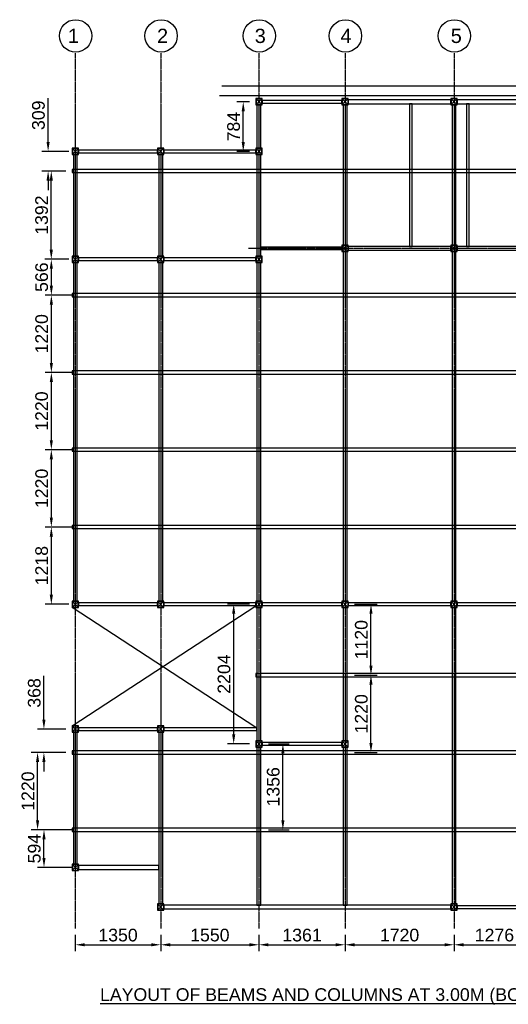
# Model space of a CAD drawing. Header units: millimetres. Extents: x -106827 to 92813, y -35754 to 7831.
# Tile 1 of 150: x -106827 to -99112, y -28624 to -13084. Entities that reach past the tile are written whole.
import ezdxf

# ---------------------------------------------------------------- set-up
doc = ezdxf.new("R2010")
doc.units = ezdxf.units.MM
doc.header["$PDMODE"] = 35
doc.linetypes.add('CENTER2', pattern=[1.125, 0.75, -0.125, 0.125, -0.125])
doc.styles.add('ARIAL', font='arial.ttf')
doc.styles.add('C-ARIAL', font='arial.ttf')
doc.dimstyles.new('S-50', dxfattribs={"dimtxt": 200, "dimasz": 150, "dimexe": 100, "dimexo": 100, "dimgap": 50, "dimtad": 1, "dimdec": 0, "dimzin": 0, "dimdsep": 46, "dimtxsty": 'ARIAL', "dimblk1": 'ARCHTICK', "dimblk2": 'ARCHTICK', "dimcen": 0.09, "dimdle": 100, "dimclrd": 8, "dimclre": 8, "dimclrt": 6, "dimadec": 0, "dimazin": 0, "dimtfac": 1, "dimtdec": 0, "dimtofl": 0, "dimtmove": 0, "dimatfit": 3, "dimfxl": 1, "dimtolj": 1, "dimtzin": 0, "dimlwd": -1, "dimarcsym": 0})

# ---------------------------------------------------------------- blocks, each defined once
blk = doc.blocks.new('*D538')
at = {"color": 8, "lineweight": -2, "ltscale": 10}
for p, q in [((-105949, -27530), (-105949, -27785)), ((-104599, -27530), (-104599, -27785))]:
    blk.add_line(p, q, dxfattribs=at)
at = {"color": 8, "ltscale": 10}
blk.add_line((-105799, -27685), (-104749, -27685), dxfattribs=at)
at = {"color": 8}
for points in [[(-105799, -27660), (-105799, -27710), (-105949, -27685)], [(-104749, -27710), (-104749, -27660), (-104599, -27685)]]:
    blk.add_solid(points, dxfattribs=at)
at = {"layer": 'Defpoints', "color": 0}
for p in [(-105949, -27430), (-104599, -27430), (-104599, -27685)]:
    blk.add_point(p, dxfattribs=at)
at = {"color": 6, "insert": (-105274, -27533), "char_height": 200, "attachment_point": 5, "style": 'ARIAL'}
blk.add_mtext('\\A1;1350', dxfattribs=at)
blk = doc.blocks.new('_ArchTick')
at = {"color": 0, "linetype": 'ByBlock', "const_width": 0.15}
blk.add_lwpolyline([(-0.5, -0.5), (0.5, 0.5)], dxfattribs=at)
blk = doc.blocks.new('*D539')
at = {"color": 8, "lineweight": -2, "ltscale": 10}
for p, q in [((-104599, -27530), (-104599, -27785)), ((-103050, -27530), (-103050, -27785))]:
    blk.add_line(p, q, dxfattribs=at)
at = {"color": 8, "ltscale": 10}
blk.add_line((-104449, -27685), (-103200, -27685), dxfattribs=at)
at = {"color": 8}
for points in [[(-104449, -27660), (-104449, -27710), (-104599, -27685)], [(-103200, -27710), (-103200, -27660), (-103050, -27685)]]:
    blk.add_solid(points, dxfattribs=at)
at = {"layer": 'Defpoints', "color": 0}
for p in [(-104599, -27430), (-103050, -27430), (-103050, -27685)]:
    blk.add_point(p, dxfattribs=at)
at = {"color": 6, "insert": (-103824, -27533), "char_height": 200, "attachment_point": 5, "style": 'ARIAL'}
blk.add_mtext('\\A1;1550', dxfattribs=at)
blk = doc.blocks.new('*D540')
at = {"color": 8, "lineweight": -2, "ltscale": 10}
for p, q in [((-103050, -27530), (-103050, -27785)), ((-101689, -27530), (-101689, -27785))]:
    blk.add_line(p, q, dxfattribs=at)
at = {"color": 8, "ltscale": 10}
blk.add_line((-102900, -27685), (-101839, -27685), dxfattribs=at)
at = {"color": 8}
for points in [[(-102900, -27660), (-102900, -27710), (-103050, -27685)], [(-101839, -27710), (-101839, -27660), (-101689, -27685)]]:
    blk.add_solid(points, dxfattribs=at)
at = {"layer": 'Defpoints', "color": 0}
for p in [(-103050, -27430), (-101689, -27430), (-101689, -27685)]:
    blk.add_point(p, dxfattribs=at)
at = {"color": 6, "insert": (-102369, -27533), "char_height": 200, "attachment_point": 5, "style": 'ARIAL'}
blk.add_mtext('\\A1;1361', dxfattribs=at)
blk = doc.blocks.new('*D541')
at = {"color": 8, "lineweight": -2, "ltscale": 10}
for p, q in [((-101689, -27530), (-101689, -27785)), ((-99969, -27530), (-99969, -27785))]:
    blk.add_line(p, q, dxfattribs=at)
at = {"color": 8, "ltscale": 10}
blk.add_line((-101539, -27685), (-100119, -27685), dxfattribs=at)
at = {"color": 8}
for points in [[(-101539, -27660), (-101539, -27710), (-101689, -27685)], [(-100119, -27710), (-100119, -27660), (-99969, -27685)]]:
    blk.add_solid(points, dxfattribs=at)
at = {"layer": 'Defpoints', "color": 0}
for p in [(-101689, -27430), (-99969, -27430), (-99969, -27685)]:
    blk.add_point(p, dxfattribs=at)
at = {"color": 6, "insert": (-100829, -27533), "char_height": 200, "attachment_point": 5, "style": 'ARIAL'}
blk.add_mtext('\\A1;1720', dxfattribs=at)
blk = doc.blocks.new('*D542')
at = {"color": 8, "lineweight": -2, "ltscale": 10}
for p, q in [((-99969, -27530), (-99969, -27785)), ((-98693, -27530), (-98693, -27785))]:
    blk.add_line(p, q, dxfattribs=at)
at = {"color": 8, "ltscale": 10}
blk.add_line((-99819, -27685), (-98843, -27685), dxfattribs=at)
at = {"color": 8}
for points in [[(-99819, -27660), (-99819, -27710), (-99969, -27685)], [(-98843, -27710), (-98843, -27660), (-98693, -27685)]]:
    blk.add_solid(points, dxfattribs=at)
at = {"layer": 'Defpoints', "color": 0}
for p in [(-99969, -27430), (-98693, -27430), (-98693, -27685)]:
    blk.add_point(p, dxfattribs=at)
at = {"color": 6, "insert": (-99331, -27533), "char_height": 200, "attachment_point": 5, "style": 'ARIAL'}
blk.add_mtext('\\A1;1276', dxfattribs=at)
blk = doc.blocks.new('*D547')
at = {"color": 8, "lineweight": -2, "ltscale": 10}
for p, q in [((-105999, -25870), (-106543, -25870)), ((-105999, -26464), (-106543, -26464))]:
    blk.add_line(p, q, dxfattribs=at)
at = {"color": 8, "ltscale": 10}
blk.add_line((-106443, -26314), (-106443, -26020), dxfattribs=at)
at = {"color": 8}
for points in [[(-106418, -26020), (-106468, -26020), (-106443, -25870)], [(-106468, -26314), (-106418, -26314), (-106443, -26464)]]:
    blk.add_solid(points, dxfattribs=at)
at = {"layer": 'Defpoints', "color": 0}
for p in [(-106443, -25870), (-105899, -25870), (-105899, -26464)]:
    blk.add_point(p, dxfattribs=at)
at = {"color": 6, "insert": (-106595, -26167), "char_height": 200, "attachment_point": 5, "rotation": 90, "style": 'ARIAL'}
blk.add_mtext('\\A1;594', dxfattribs=at)
blk = doc.blocks.new('*D548')
at = {"color": 8, "lineweight": -2, "ltscale": 10}
for p, q in [((-106100, -24650), (-106644, -24650)), ((-105999, -25870), (-106644, -25870))]:
    blk.add_line(p, q, dxfattribs=at)
at = {"color": 8, "ltscale": 10}
blk.add_line((-106544, -25720), (-106544, -24800), dxfattribs=at)
at = {"color": 8}
for points in [[(-106519, -24800), (-106569, -24800), (-106544, -24650)], [(-106569, -25720), (-106519, -25720), (-106544, -25870)]]:
    blk.add_solid(points, dxfattribs=at)
at = {"layer": 'Defpoints', "color": 0}
for p in [(-106544, -24650), (-106000, -24650), (-105899, -25870)]:
    blk.add_point(p, dxfattribs=at)
at = {"color": 6, "insert": (-106696, -25260), "char_height": 200, "attachment_point": 5, "rotation": 90, "style": 'ARIAL'}
blk.add_mtext('\\A1;1220', dxfattribs=at)
blk = doc.blocks.new('*D549')
at = {"color": 8, "ltscale": 10}
for p, q in [((-106444, -24131), (-106444, -23439)), ((-106444, -24800), (-106444, -24950))]:
    blk.add_line(p, q, dxfattribs=at)
at = {"color": 8, "lineweight": -2, "ltscale": 10}
for p, q in [((-106099, -24281), (-106544, -24281)), ((-106100, -24650), (-106544, -24650))]:
    blk.add_line(p, q, dxfattribs=at)
at = {"color": 8}
for points in [[(-106469, -24131), (-106419, -24131), (-106444, -24281)], [(-106419, -24800), (-106469, -24800), (-106444, -24650)]]:
    blk.add_solid(points, dxfattribs=at)
at = {"layer": 'Defpoints', "color": 0}
for p in [(-106444, -24281), (-105999, -24281), (-106000, -24650)]:
    blk.add_point(p, dxfattribs=at)
at = {"color": 6, "insert": (-106596, -23710), "char_height": 200, "attachment_point": 5, "rotation": 90, "style": 'ARIAL'}
blk.add_mtext('\\A1;368', dxfattribs=at)
blk = doc.blocks.new('*D550')
at = {"color": 8, "lineweight": -2, "ltscale": 10}
for p, q in [((-105999, -21092), (-106427, -21092)), ((-106049, -22310), (-106427, -22310))]:
    blk.add_line(p, q, dxfattribs=at)
at = {"color": 8, "ltscale": 10}
blk.add_line((-106327, -22160), (-106327, -21242), dxfattribs=at)
at = {"color": 8}
for points in [[(-106302, -21242), (-106352, -21242), (-106327, -21092)], [(-106352, -22160), (-106302, -22160), (-106327, -22310)]]:
    blk.add_solid(points, dxfattribs=at)
at = {"layer": 'Defpoints', "color": 0}
for p in [(-106327, -21092), (-105899, -21092), (-105949, -22310)]:
    blk.add_point(p, dxfattribs=at)
at = {"color": 6, "insert": (-106479, -21701), "char_height": 200, "attachment_point": 5, "rotation": 90, "style": 'ARIAL'}
blk.add_mtext('\\A1;1218', dxfattribs=at)
blk = doc.blocks.new('*D551')
at = {"color": 8, "lineweight": -2, "ltscale": 10}
for p, q in [((-105999, -19872), (-106427, -19872)), ((-105999, -21092), (-106427, -21092))]:
    blk.add_line(p, q, dxfattribs=at)
at = {"color": 8, "ltscale": 10}
blk.add_line((-106327, -20942), (-106327, -20022), dxfattribs=at)
at = {"color": 8}
for points in [[(-106302, -20022), (-106352, -20022), (-106327, -19872)], [(-106352, -20942), (-106302, -20942), (-106327, -21092)]]:
    blk.add_solid(points, dxfattribs=at)
at = {"layer": 'Defpoints', "color": 0}
for p in [(-106327, -19872), (-105899, -19872), (-105899, -21092)]:
    blk.add_point(p, dxfattribs=at)
at = {"color": 6, "insert": (-106479, -20482), "char_height": 200, "attachment_point": 5, "rotation": 90, "style": 'ARIAL'}
blk.add_mtext('\\A1;1220', dxfattribs=at)
blk = doc.blocks.new('*D552')
at = {"color": 8, "lineweight": -2, "ltscale": 10}
for p, q in [((-105999, -18652), (-106427, -18652)), ((-105999, -19872), (-106427, -19872))]:
    blk.add_line(p, q, dxfattribs=at)
at = {"color": 8, "ltscale": 10}
blk.add_line((-106327, -19722), (-106327, -18802), dxfattribs=at)
at = {"color": 8}
for points in [[(-106302, -18802), (-106352, -18802), (-106327, -18652)], [(-106352, -19722), (-106302, -19722), (-106327, -19872)]]:
    blk.add_solid(points, dxfattribs=at)
at = {"layer": 'Defpoints', "color": 0}
for p in [(-106327, -18652), (-105899, -18652), (-105899, -19872)]:
    blk.add_point(p, dxfattribs=at)
at = {"color": 6, "insert": (-106479, -19262), "char_height": 200, "attachment_point": 5, "rotation": 90, "style": 'ARIAL'}
blk.add_mtext('\\A1;1220', dxfattribs=at)
blk = doc.blocks.new('*D553')
at = {"color": 8, "lineweight": -2, "ltscale": 10}
for p, q in [((-105999, -17432), (-106427, -17432)), ((-105999, -18652), (-106427, -18652))]:
    blk.add_line(p, q, dxfattribs=at)
at = {"color": 8, "ltscale": 10}
blk.add_line((-106327, -18502), (-106327, -17582), dxfattribs=at)
at = {"color": 8}
for points in [[(-106302, -17582), (-106352, -17582), (-106327, -17432)], [(-106352, -18502), (-106302, -18502), (-106327, -18652)]]:
    blk.add_solid(points, dxfattribs=at)
at = {"layer": 'Defpoints', "color": 0}
for p in [(-106327, -17432), (-105899, -17432), (-105899, -18652)]:
    blk.add_point(p, dxfattribs=at)
at = {"color": 6, "insert": (-106479, -18042), "char_height": 200, "attachment_point": 5, "rotation": 90, "style": 'ARIAL'}
blk.add_mtext('\\A1;1220', dxfattribs=at)
blk = doc.blocks.new('*D554')
at = {"color": 8, "lineweight": -2, "ltscale": 10}
for p, q in [((-106049, -16865), (-106427, -16865)), ((-105999, -17432), (-106427, -17432))]:
    blk.add_line(p, q, dxfattribs=at)
at = {"color": 8, "ltscale": 10}
blk.add_line((-106327, -17282), (-106327, -17015), dxfattribs=at)
at = {"color": 8}
for points in [[(-106302, -17015), (-106352, -17015), (-106327, -16865)], [(-106352, -17282), (-106302, -17282), (-106327, -17432)]]:
    blk.add_solid(points, dxfattribs=at)
at = {"layer": 'Defpoints', "color": 0}
for p in [(-106327, -16865), (-105949, -16865), (-105899, -17432)]:
    blk.add_point(p, dxfattribs=at)
at = {"color": 6, "insert": (-106479, -17148), "char_height": 200, "attachment_point": 5, "rotation": 90, "style": 'ARIAL'}
blk.add_mtext('\\A1;566', dxfattribs=at)
blk = doc.blocks.new('*D555')
at = {"color": 8, "lineweight": -2, "ltscale": 10}
for p, q in [((-106100, -15473), (-106428, -15473)), ((-106099, -16865), (-106428, -16865))]:
    blk.add_line(p, q, dxfattribs=at)
at = {"color": 8, "ltscale": 10}
blk.add_line((-106328, -16715), (-106328, -15623), dxfattribs=at)
at = {"color": 8}
for points in [[(-106303, -15623), (-106353, -15623), (-106328, -15473)], [(-106353, -16715), (-106303, -16715), (-106328, -16865)]]:
    blk.add_solid(points, dxfattribs=at)
at = {"layer": 'Defpoints', "color": 0}
for p in [(-106328, -15473), (-106000, -15473), (-105999, -16865)]:
    blk.add_point(p, dxfattribs=at)
at = {"color": 6, "insert": (-106480, -16169), "char_height": 200, "attachment_point": 5, "rotation": 90, "style": 'ARIAL'}
blk.add_mtext('\\A1;1392', dxfattribs=at)
blk = doc.blocks.new('*D556')
at = {"color": 8, "ltscale": 10}
for p, q in [((-106378, -15014), (-106378, -14322)), ((-106378, -15623), (-106378, -15773))]:
    blk.add_line(p, q, dxfattribs=at)
at = {"color": 8, "lineweight": -2, "ltscale": 10}
for p, q in [((-106049, -15164), (-106478, -15164)), ((-106100, -15473), (-106478, -15473))]:
    blk.add_line(p, q, dxfattribs=at)
at = {"color": 8}
for points in [[(-106403, -15014), (-106353, -15014), (-106378, -15164)], [(-106353, -15623), (-106403, -15623), (-106378, -15473)]]:
    blk.add_solid(points, dxfattribs=at)
at = {"layer": 'Defpoints', "color": 0}
for p in [(-106378, -15164), (-105949, -15164), (-106000, -15473)]:
    blk.add_point(p, dxfattribs=at)
at = {"color": 6, "insert": (-106530, -14593), "char_height": 200, "attachment_point": 5, "rotation": 90, "style": 'ARIAL'}
blk.add_mtext('\\A1;309', dxfattribs=at)
blk = doc.blocks.new('*D557')
at = {"color": 8, "lineweight": -2, "ltscale": 10}
for p, q in [((-101539, -23430), (-101180, -23430)), ((-101539, -24650), (-101180, -24650))]:
    blk.add_line(p, q, dxfattribs=at)
at = {"color": 8, "ltscale": 10}
blk.add_line((-101280, -24500), (-101280, -23580), dxfattribs=at)
at = {"color": 8}
for points in [[(-101255, -23580), (-101305, -23580), (-101280, -23430)], [(-101305, -24500), (-101255, -24500), (-101280, -24650)]]:
    blk.add_solid(points, dxfattribs=at)
at = {"layer": 'Defpoints', "color": 0}
for p in [(-101639, -23430), (-101280, -23430), (-101639, -24650)]:
    blk.add_point(p, dxfattribs=at)
at = {"color": 6, "insert": (-101432, -24040), "char_height": 200, "attachment_point": 5, "rotation": 90, "style": 'ARIAL'}
blk.add_mtext('\\A1;1220', dxfattribs=at)
blk = doc.blocks.new('*D558')
at = {"color": 8, "lineweight": -2, "ltscale": 10}
for p, q in [((-101539, -22310), (-101180, -22310)), ((-101539, -23430), (-101180, -23430))]:
    blk.add_line(p, q, dxfattribs=at)
at = {"color": 8, "ltscale": 10}
blk.add_line((-101280, -23280), (-101280, -22460), dxfattribs=at)
at = {"color": 8}
for points in [[(-101255, -22460), (-101305, -22460), (-101280, -22310)], [(-101305, -23280), (-101255, -23280), (-101280, -23430)]]:
    blk.add_solid(points, dxfattribs=at)
at = {"layer": 'Defpoints', "color": 0}
for p in [(-101639, -22310), (-101280, -22310), (-101639, -23430)]:
    blk.add_point(p, dxfattribs=at)
at = {"color": 6, "insert": (-101432, -22870), "char_height": 200, "attachment_point": 5, "rotation": 90, "style": 'ARIAL'}
blk.add_mtext('\\A1;1120', dxfattribs=at)
blk = doc.blocks.new('*D559')
at = {"color": 8, "lineweight": -2, "ltscale": 10}
for p, q in [((-102900, -24514), (-102571, -24514)), ((-102900, -25870), (-102571, -25870))]:
    blk.add_line(p, q, dxfattribs=at)
at = {"color": 8, "ltscale": 10}
blk.add_line((-102671, -25720), (-102671, -24664), dxfattribs=at)
at = {"color": 8}
for points in [[(-102646, -24664), (-102696, -24664), (-102671, -24514)], [(-102696, -25720), (-102646, -25720), (-102671, -25870)]]:
    blk.add_solid(points, dxfattribs=at)
at = {"layer": 'Defpoints', "color": 0}
for p in [(-103000, -24514), (-102671, -24514), (-103000, -25870)]:
    blk.add_point(p, dxfattribs=at)
at = {"color": 6, "insert": (-102823, -25192), "char_height": 200, "attachment_point": 5, "rotation": 90, "style": 'ARIAL'}
blk.add_mtext('\\A1;1356', dxfattribs=at)
blk = doc.blocks.new('*D562')
at = {"color": 8, "lineweight": -2, "ltscale": 10}
for p, q in [((-103200, -14380), (-103397, -14380)), ((-103196, -15164), (-103397, -15164))]:
    blk.add_line(p, q, dxfattribs=at)
at = {"color": 8, "ltscale": 10}
blk.add_line((-103297, -15014), (-103297, -14530), dxfattribs=at)
at = {"color": 8}
for points in [[(-103272, -14530), (-103322, -14530), (-103297, -14380)], [(-103322, -15014), (-103272, -15014), (-103297, -15164)]]:
    blk.add_solid(points, dxfattribs=at)
at = {"layer": 'Defpoints', "color": 0}
for p in [(-103297, -14380), (-103100, -14380), (-103096, -15164)]:
    blk.add_point(p, dxfattribs=at)
at = {"color": 6, "insert": (-103449, -14772), "char_height": 200, "attachment_point": 5, "rotation": 90, "style": 'ARIAL'}
blk.add_mtext('\\A1;784', dxfattribs=at)
blk = doc.blocks.new('*D563')
at = {"color": 8, "lineweight": -2, "ltscale": 10}
for p, q in [((-103200, -22310), (-103548, -22310)), ((-103200, -24514), (-103548, -24514))]:
    blk.add_line(p, q, dxfattribs=at)
at = {"color": 8, "ltscale": 10}
blk.add_line((-103448, -24364), (-103448, -22460), dxfattribs=at)
at = {"color": 8}
for points in [[(-103423, -22460), (-103473, -22460), (-103448, -22310)], [(-103473, -24364), (-103423, -24364), (-103448, -24514)]]:
    blk.add_solid(points, dxfattribs=at)
at = {"layer": 'Defpoints', "color": 0}
for p in [(-103448, -22310), (-103100, -22310), (-103100, -24514)]:
    blk.add_point(p, dxfattribs=at)
at = {"color": 6, "insert": (-103600, -23412), "char_height": 200, "attachment_point": 5, "rotation": 90, "style": 'ARIAL'}
blk.add_mtext('\\A1;2204', dxfattribs=at)

msp = doc.modelspace()

# ---------------------------------------------------------------- linework, layer by layer
at = {"color": 252, "linetype": 'CENTER2'}
for p, q in [((-105949.2, -13614.3), (-105949.2, -27429.9)), ((-104599.1, -13614.3), (-104599.1, -27429.9)), ((-103049.6, -13614.3), (-103049.6, -27429.9)), ((-101688.8, -13614.3), (-101688.8, -27429.9)), ((-99968.9, -13614.3), (-99968.9, -27429.9)), ((-90461.4, -16693), (-103214.9, -16693))]:
    msp.add_line(p, q, dxfattribs=at)
at = {"ltscale": 10}
for p, q in [((-103634.8, -14130.3), (-91396.7, -14130.3)), ((-103670.6, -14280.3), (-91544, -14280.3)), ((-103099.6, -14430.3), (-102999.6, -14330.3)), ((-102999.6, -14430.3), (-103099.6, -14330.3)), ((-101738.8, -14430.3), (-101638.8, -14330.3)), ((-101638.8, -14430.3), (-101738.8, -14330.3)), ((-100018.9, -14430.3), (-99918.9, -14330.3)), ((-99918.9, -14430.3), (-100018.9, -14330.3)), ((-105999.2, -15214.4), (-105899.2, -15114.4)), ((-105899.2, -15214.4), (-105999.2, -15114.4)), ((-104649.1, -15214.4), (-104549.1, -15114.4)), ((-104549.1, -15214.4), (-104649.1, -15114.4)), ((-103099.6, -15214.4), (-102999.6, -15114.4)), ((-102999.6, -15214.4), (-103099.6, -15114.4)), ((-101738.8, -16743), (-101638.8, -16643)), ((-101638.8, -16743), (-101738.8, -16643)), ((-100018.9, -16743), (-99918.9, -16643)), ((-99918.9, -16743), (-100018.9, -16643)), ((-105999.2, -16915.3), (-105899.2, -16815.3)), ((-105899.2, -16915.3), (-105999.2, -16815.3)), ((-104649.1, -16915.3), (-104549.1, -16815.3)), ((-104549.1, -16915.3), (-104649.1, -16815.3)), ((-103099.6, -16915.3), (-102999.6, -16815.3)), ((-102999.6, -16915.3), (-103099.6, -16815.3)), ((-105999.2, -22360), (-105899.2, -22260)), ((-105899.2, -22360), (-105999.2, -22260)), ((-105999.2, -24231.3), (-103099.6, -22334.1)), ((-103099.6, -24255.8), (-105999.2, -22360)), ((-104649.1, -22360), (-104549.1, -22260)), ((-104549.1, -22360), (-104649.1, -22260)), ((-103099.6, -22360), (-102999.6, -22260)), ((-102999.6, -22360), (-103099.6, -22260)), ((-101738.8, -22360), (-101638.8, -22260)), ((-101638.8, -22360), (-101738.8, -22260)), ((-100018.9, -22360), (-99918.9, -22260)), ((-99918.9, -22360), (-100018.9, -22260)), ((-105999.2, -24331.3), (-105899.2, -24231.3)), ((-105899.2, -24331.3), (-105999.2, -24231.3)), ((-104649.1, -24331.3), (-104549.1, -24231.3)), ((-104549.1, -24331.3), (-104649.1, -24231.3)), ((-103099.6, -24564.3), (-102999.6, -24464.3)), ((-102999.6, -24564.3), (-103099.6, -24464.3)), ((-101738.8, -24564.3), (-101638.8, -24464.3)), ((-101638.8, -24564.3), (-101738.8, -24464.3)), ((-105999.2, -26514), (-105899.2, -26414)), ((-105899.2, -26514), (-105999.2, -26414)), ((-104649.1, -27139.7), (-104549.1, -27039.7)), ((-104549.1, -27139.7), (-104649.1, -27039.7)), ((-100019.1, -27139.7), (-99919.1, -27039.7)), ((-99919.1, -27139.7), (-100019.1, -27039.7))]:
    msp.add_line(p, q, dxfattribs=at)
at = {"color": 4, "ltscale": 10}
for points in [[(-103099.6, -14430.3), (-102999.6, -14430.3), (-102999.6, -14330.3), (-103099.6, -14330.3)], [(-103095.6, -14426.3), (-103003.6, -14426.3), (-103003.6, -14334.3), (-103095.6, -14334.3)], [(-101738.8, -14430.3), (-101638.8, -14430.3), (-101638.8, -14330.3), (-101738.8, -14330.3)], [(-101734.8, -14426.3), (-101642.8, -14426.3), (-101642.8, -14334.3), (-101734.8, -14334.3)], [(-100018.9, -14430.3), (-99918.9, -14430.3), (-99918.9, -14330.3), (-100018.9, -14330.3)], [(-100014.9, -14426.3), (-99922.9, -14426.3), (-99922.9, -14334.3), (-100014.9, -14334.3)], [(-105999.2, -15214.4), (-105899.2, -15214.4), (-105899.2, -15114.4), (-105999.2, -15114.4)], [(-105995.2, -15210.4), (-105903.2, -15210.4), (-105903.2, -15118.4), (-105995.2, -15118.4)], [(-104649.1, -15214.4), (-104549.1, -15214.4), (-104549.1, -15114.4), (-104649.1, -15114.4)], [(-104645.1, -15210.4), (-104553.1, -15210.4), (-104553.1, -15118.4), (-104645.1, -15118.4)], [(-103099.6, -15214.4), (-102999.6, -15214.4), (-102999.6, -15114.4), (-103099.6, -15114.4)], [(-103095.6, -15210.4), (-103003.6, -15210.4), (-103003.6, -15118.4), (-103095.6, -15118.4)], [(-101738.8, -16743), (-101638.8, -16743), (-101638.8, -16643), (-101738.8, -16643)], [(-101734.8, -16739), (-101642.8, -16739), (-101642.8, -16647), (-101734.8, -16647)], [(-100018.9, -16743), (-99918.9, -16743), (-99918.9, -16643), (-100018.9, -16643)], [(-100014.9, -16739), (-99922.9, -16739), (-99922.9, -16647), (-100014.9, -16647)], [(-105999.2, -16915.3), (-105899.2, -16915.3), (-105899.2, -16815.3), (-105999.2, -16815.3)], [(-105995.2, -16911.3), (-105903.2, -16911.3), (-105903.2, -16819.3), (-105995.2, -16819.3)], [(-104649.1, -16915.3), (-104549.1, -16915.3), (-104549.1, -16815.3), (-104649.1, -16815.3)], [(-104645.1, -16911.3), (-104553.1, -16911.3), (-104553.1, -16819.3), (-104645.1, -16819.3)], [(-103099.6, -16915.3), (-102999.6, -16915.3), (-102999.6, -16815.3), (-103099.6, -16815.3)], [(-103095.6, -16911.3), (-103003.6, -16911.3), (-103003.6, -16819.3), (-103095.6, -16819.3)], [(-105999.2, -22360), (-105899.2, -22360), (-105899.2, -22260), (-105999.2, -22260)], [(-105995.2, -22356), (-105903.2, -22356), (-105903.2, -22264), (-105995.2, -22264)], [(-104649.1, -22360), (-104549.1, -22360), (-104549.1, -22260), (-104649.1, -22260)], [(-104645.1, -22356), (-104553.1, -22356), (-104553.1, -22264), (-104645.1, -22264)], [(-103099.6, -22360), (-102999.6, -22360), (-102999.6, -22260), (-103099.6, -22260)], [(-103095.6, -22356), (-103003.6, -22356), (-103003.6, -22264), (-103095.6, -22264)], [(-101738.8, -22360), (-101638.8, -22360), (-101638.8, -22260), (-101738.8, -22260)], [(-101734.8, -22356), (-101642.8, -22356), (-101642.8, -22264), (-101734.8, -22264)], [(-100018.9, -22360), (-99918.9, -22360), (-99918.9, -22260), (-100018.9, -22260)], [(-100014.9, -22356), (-99922.9, -22356), (-99922.9, -22264), (-100014.9, -22264)], [(-105999.2, -24331.3), (-105899.2, -24331.3), (-105899.2, -24231.3), (-105999.2, -24231.3)], [(-105995.2, -24327.3), (-105903.2, -24327.3), (-105903.2, -24235.3), (-105995.2, -24235.3)], [(-104649.1, -24331.3), (-104549.1, -24331.3), (-104549.1, -24231.3), (-104649.1, -24231.3)], [(-104645.1, -24327.3), (-104553.1, -24327.3), (-104553.1, -24235.3), (-104645.1, -24235.3)], [(-103099.6, -24564.3), (-102999.6, -24564.3), (-102999.6, -24464.3), (-103099.6, -24464.3)], [(-103095.6, -24560.3), (-103003.6, -24560.3), (-103003.6, -24468.3), (-103095.6, -24468.3)], [(-101738.8, -24564.3), (-101638.8, -24564.3), (-101638.8, -24464.3), (-101738.8, -24464.3)], [(-101734.8, -24560.3), (-101642.8, -24560.3), (-101642.8, -24468.3), (-101734.8, -24468.3)], [(-105999.2, -26514), (-105899.2, -26514), (-105899.2, -26414), (-105999.2, -26414)], [(-105995.2, -26510), (-105903.2, -26510), (-105903.2, -26418), (-105995.2, -26418)], [(-104649.1, -27139.7), (-104549.1, -27139.7), (-104549.1, -27039.7), (-104649.1, -27039.7)], [(-100019.1, -27139.7), (-99919.1, -27139.7), (-99919.1, -27039.7), (-100019.1, -27039.7)], [(-104645.1, -27135.7), (-104553.1, -27135.7), (-104553.1, -27043.7), (-104645.1, -27043.7)], [(-100015.1, -27135.7), (-99923.1, -27135.7), (-99923.1, -27043.7), (-100015.1, -27043.7)]]:
    msp.add_lwpolyline(points, close=True, dxfattribs=at)
at = {"color": 3, "ltscale": 10}
for points in [[(-103080.1, -15114.4), (-103019.1, -15114.4), (-103019.1, -14430.3), (-103080.1, -14430.3)], [(-101719.3, -16643), (-101658.3, -16643), (-101658.3, -14430.3), (-101719.3, -14430.3)], [(-101638.8, -14349.8), (-101638.8, -14410.8), (-100018.9, -14410.8), (-100018.9, -14349.8)], [(-99999.4, -16643), (-99938.4, -16643), (-99938.4, -14430.3), (-99999.4, -14430.3)], [(-99918.9, -14349.8), (-99918.9, -14410.8), (-98743, -14410.8), (-98743, -14349.8)], [(-105979.7, -16815.3), (-105918.7, -16815.3), (-105918.7, -15214.4), (-105979.7, -15214.4)], [(-104629.6, -16815.3), (-104568.6, -16815.3), (-104568.6, -15214.4), (-104629.6, -15214.4)], [(-103080.1, -16815.3), (-103019.1, -16815.3), (-103019.1, -15214.4), (-103080.1, -15214.4)], [(-101719.3, -22260), (-101658.3, -22260), (-101658.3, -16743), (-101719.3, -16743)], [(-101638.8, -16662.5), (-101638.8, -16723.5), (-100018.9, -16723.5), (-100018.9, -16662.5)], [(-99999.4, -22260), (-99938.4, -22260), (-99938.4, -16743), (-99999.4, -16743)], [(-99918.9, -16662.5), (-99918.9, -16723.5), (-98743, -16723.5), (-98743, -16662.5)], [(-105979.7, -22260), (-105918.7, -22260), (-105918.7, -16915.3), (-105979.7, -16915.3)], [(-104629.6, -22260), (-104568.6, -22260), (-104568.6, -16915.3), (-104629.6, -16915.3)], [(-103080.1, -22260), (-103019.1, -22260), (-103019.1, -16915.3), (-103080.1, -16915.3)], [(-103080.1, -24464.3), (-103019.1, -24464.3), (-103019.1, -22360), (-103080.1, -22360)], [(-101719.3, -24464.3), (-101658.3, -24464.3), (-101658.3, -22360), (-101719.3, -22360)], [(-99999.6, -27039.7), (-99938.6, -27039.7), (-99938.4, -22360), (-99999.4, -22360)], [(-105979.7, -26414), (-105918.7, -26414), (-105918.7, -24331.3), (-105979.7, -24331.3)], [(-104629.6, -27039.7), (-104568.6, -27039.7), (-104568.6, -24331.3), (-104629.6, -24331.3)], [(-103080.1, -27059.2), (-103019.1, -27059.2), (-103019.1, -24564.3), (-103080.1, -24564.3)], [(-101719.3, -27059.2), (-101658.3, -27059.2), (-101658.3, -24564.3), (-101719.3, -24564.3)], [(-105899.2, -26433.5), (-105899.2, -26494.5), (-104629.6, -26494.5), (-104629.6, -26433.5)], [(-104549.1, -27059.2), (-104549.1, -27120.2), (-100019.1, -27120.2), (-100019.1, -27059.2)]]:
    msp.add_lwpolyline(points, close=True, dxfattribs=at)
at = {"color": 6, "ltscale": 10}
for points in [[(-102999.6, -14400.3), (-101738.8, -14400.3), (-101738.8, -14360.3), (-102999.6, -14360.3)], [(-100631.3, -16662.5), (-100631.3, -14410.8), (-100671.3, -14410.8), (-100671.3, -16662.5)], [(-99731.3, -16662.5), (-99731.3, -14410.8), (-99771.3, -14410.8), (-99771.3, -16662.5)], [(-105899.2, -15184.5), (-104649.1, -15184.5), (-104649.1, -15144.5), (-105899.2, -15144.5)], [(-104549.1, -15184.4), (-103099.6, -15184.4), (-103099.6, -15144.4), (-104549.1, -15144.4)], [(-103019.1, -16713), (-101738.8, -16713), (-101738.8, -16673), (-103019.1, -16673)], [(-105899.2, -16885.3), (-104649.1, -16885.3), (-104649.1, -16845.3), (-105899.2, -16845.3)], [(-104549.1, -16885.2), (-103099.6, -16885.2), (-103099.6, -16845.2), (-104549.1, -16845.2)], [(-105899.2, -22330), (-104649.1, -22330), (-104649.1, -22290), (-105899.2, -22290)], [(-104549.1, -22330), (-103099.6, -22330), (-103099.6, -22290), (-104549.1, -22290)], [(-102999.6, -22330), (-101738.8, -22330), (-101738.8, -22290), (-102999.6, -22290)], [(-101638.8, -22330), (-100018.9, -22330), (-100018.9, -22290), (-101638.8, -22290)], [(-99918.9, -22330), (-98743, -22330), (-98743, -22290), (-99918.9, -22290)], [(-105899.2, -24301.3), (-104649.1, -24301.3), (-104649.1, -24261.3), (-105899.2, -24261.3)], [(-104549.1, -24301.3), (-103080.1, -24301.3), (-103080.1, -24261.3), (-104549.1, -24261.3)], [(-102999.6, -24534.3), (-101738.8, -24534.3), (-101738.8, -24494.3), (-102999.6, -24494.3)], [(-99918.9, -27110), (-98743, -27110), (-98743, -27070), (-99918.9, -27070)]]:
    msp.add_lwpolyline(points, close=True, dxfattribs=at)
at = {"color": 30, "ltscale": 10}
for points in [[(-105999.7, -15498), (-93598.1, -15498), (-93598.1, -15448), (-105999.7, -15448)], [(-105999.7, -17456.5), (-91593.5, -17456.6), (-91593.5, -17406.6), (-105999.7, -17406.5)], [(-105999.7, -18676.5), (-91593.5, -18676.6), (-91593.5, -18626.6), (-105999.7, -18626.5)], [(-105999.7, -19896.5), (-91593.5, -19896.6), (-91593.5, -19846.6), (-105999.7, -19846.5)], [(-105999.7, -21116.5), (-95791.5, -21116.6), (-95791.5, -21066.6), (-105999.7, -21066.5)], [(-103100.1, -23454.7), (-97181.3, -23455), (-97181.3, -23405), (-103100.1, -23404.7)], [(-105999.7, -24674.7), (-91593.5, -24674.7), (-91593.5, -24624.7), (-105999.7, -24624.7)], [(-105999.7, -25894.7), (-91593.5, -25894.7), (-91593.5, -25844.7), (-105999.7, -25844.7)]]:
    msp.add_lwpolyline(points, close=True, dxfattribs=at)
for centre in [(-105943.7, -13339.9), (-104593.7, -13339.9), (-103044.1, -13339.9), (-101683.3, -13339.9), (-99963.4, -13339.9)]:
    msp.add_circle(centre, 255.6)

# ---------------------------------------------------------------- texts
at = {"color": 3, "style": 'C-ARIAL'}
for s, p in [('1', (-106066.3, -13452.1)), ('2', (-104658.1, -13452.1)), ('3', (-103115.8, -13452.1)), ('4', (-101762.3, -13452.1)), ('5', (-100020.6, -13452.1))]:
    msp.add_text(s, height=225, dxfattribs=at).set_placement(p)
at = {"linetype": 'Continuous', "insert": (-105557.9, -28371), "char_height": 350, "attachment_point": 1, "style": 'C-ARIAL'}
msp.add_mtext('{\\H0.571429x;\\L\\C7;LAYOUT OF BEAMS AND COLUMNS AT 3.00M (BOS) FROM FLOOR SSL LEVEL}', dxfattribs=at)

# ---------------------------------------------------------------- dimensions: what is measured, and where the dimension line sits
at = {"ltscale": 10}
for base, p1, p2, picture, middle in [((-106377.9, -15164.4), (-105999.7, -15473), (-105949.2, -15164.4), '*D556', (-106530.1, -14593.3)), ((-103296.7, -14380.3), (-103095.6, -15164.4), (-103099.6, -14380.3), '*D562', (-103448.9, -14772.3)), ((-106327.9, -15473), (-105999.2, -16865.3), (-105999.7, -15473), '*D555', (-106480.1, -16169.1)), ((-106327.4, -16865.3), (-105899.2, -17431.5), (-105949.2, -16865.3), '*D554', (-106479.5, -17148.4)), ((-106327.4, -17431.5), (-105899.2, -18651.5), (-105899.2, -17431.5), '*D553', (-106479.5, -18041.5)), ((-106327.4, -18651.5), (-105899.2, -19871.5), (-105899.2, -18651.5), '*D552', (-106479.5, -19261.5)), ((-106327.4, -19871.5), (-105899.2, -21091.5), (-105899.2, -19871.5), '*D551', (-106479.5, -20481.5)), ((-106327.3678, -21091.5296), (-105949.2304, -22309.9881), (-105899.218, -21091.5296), '*D550', (-106479.4824, -21700.7588)), ((-103448.2, -22310), (-103099.6, -24514.3), (-103099.6, -22310), '*D563', (-103600.3, -23412.1)), ((-101280, -22310), (-101639, -23429.8), (-101638.8, -22310), '*D558', (-101432.1, -22869.9)), ((-106443.5, -24281.3), (-105999.7, -24649.7), (-105999.2, -24281.3), '*D549', (-106595.7, -23710.2)), ((-101280, -23429.8), (-101639, -24649.8), (-101639, -23429.8), '*D557', (-101432.1, -24039.8)), ((-102670.5, -24514.3), (-102999.5, -25870.1), (-102999.6, -24514.3), '*D559', (-102822.7, -25192.2)), ((-106543.5, -24649.7), (-105899.2, -25870), (-105999.7, -24649.7), '*D548', (-106695.6, -25259.8)), ((-106443, -25870), (-105899.2, -26464), (-105899.2, -25870), '*D547', (-106595.1, -26167))]:
    dim = msp.add_linear_dim(base=base, p1=p1, p2=p2, angle=90, dimstyle='S-50', dxfattribs=at)
    dim.commit()
    dim.dimension.update_dxf_attribs({"geometry": picture, "text_midpoint": middle})
for base, p1, p2, picture, middle in [((-104599.1, -27684.7), (-105949.2, -27429.9), (-104599.1, -27429.9), '*D538', (-105274.2, -27532.6)), ((-103049.551, -27684.7344), (-104599.1353, -27429.8844), (-103049.551, -27429.8844), '*D539', (-103824.3432, -27532.6198)), ((-101688.8, -27684.7), (-103049.6, -27429.9), (-101688.8, -27429.9), '*D540', (-102369.2, -27532.6)), ((-99968.9, -27684.7), (-101688.8, -27429.9), (-99968.9, -27429.9), '*D541', (-100828.9, -27532.6)), ((-98693, -27684.7), (-99968.9, -27429.9), (-98693, -27429.9), '*D542', (-99330.9, -27532.6))]:
    dim = msp.add_linear_dim(base=base, p1=p1, p2=p2, dimstyle='S-50', dxfattribs=at)
    dim.commit()
    dim.dimension.update_dxf_attribs({"geometry": picture, "text_midpoint": middle})

doc.saveas('drawing.dxf')
